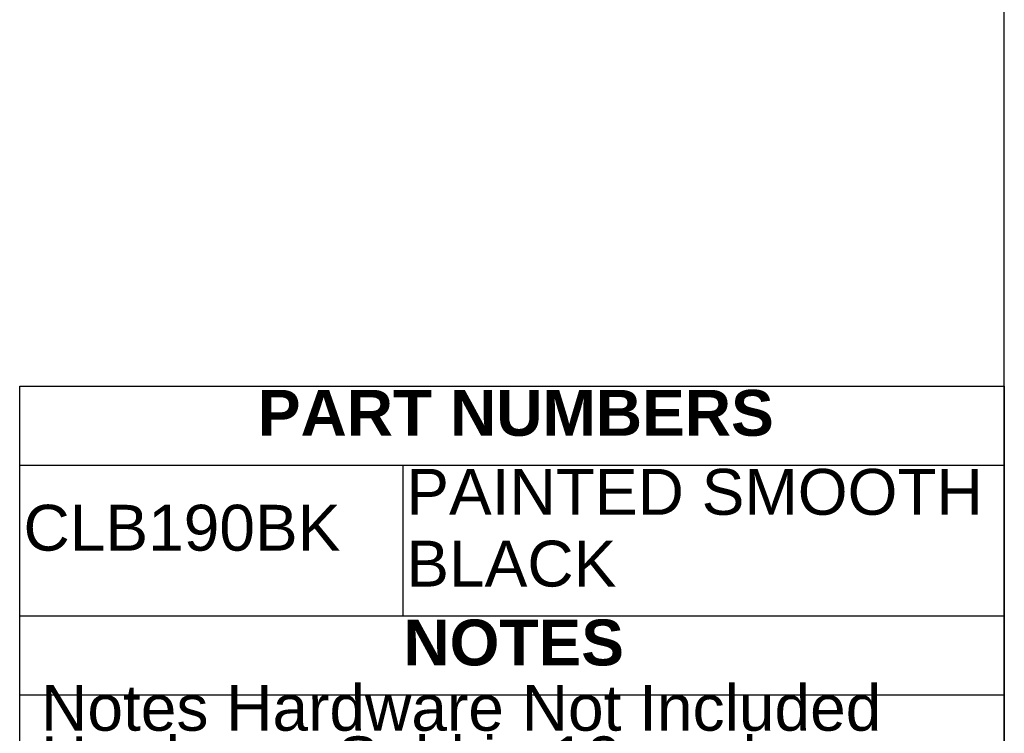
# Model space of a CAD drawing. Header units: inches. Extents: x 0.1 to 84.9, y 0.1 to 49.9.
# Tile 10 of 11: x 67.7 to 84.9, y 12.5 to 25. Entities that reach past the tile are written whole.
import ezdxf
from ezdxf.enums import TextEntityAlignment as Align

# ---------------------------------------------------------------- set-up
doc = ezdxf.new("R2010")
doc.units = ezdxf.units.IN
doc.header["$MEASUREMENT"] = 0
doc.layers.add('Default', color=7, linetype='Continuous')
doc.styles.add('SEACAD_Arial', font='arial.ttf')
doc.styles.add('SEACAD_ArialB', font='arialbd.ttf')

# ---------------------------------------------------------------- blocks, each defined once
blk = doc.blocks.new('SE')
at = {"color": 7, "linetype": 'Continuous'}
for p, q in [((67.725, 13.215), (84.899, 13.215)), ((67.725, 12.315), (84.899, 12.315)), ((67.725, 11.415), (84.899, 11.415))]:
    blk.add_line(p, q, dxfattribs=at)
blk.add_lwpolyline([(67.725, 10.515), (67.725, 14.593), (84.899, 14.593), (84.899, 10.515), (67.725, 10.515)], dxfattribs=at)
for s, style, p in [('NOTES', 'SEACAD_ArialB', (74.418, 14.53)), (' Notes Hardware Not Included', 'SEACAD_Arial', (67.788, 13.391)), (' Hardware Sold in 10 packs', 'SEACAD_Arial', (67.788, 12.491)), (' See Hammond Website', 'SEACAD_Arial', (67.788, 11.591))]:
    blk.add_text(s, height=0.8, dxfattribs=dict(at, style=style)).set_placement(p, align=Align.TOP_LEFT)
blk = doc.blocks.new('SE1')
at = {"color": 7, "linetype": 'Continuous'}
for p, q in [((67.728, 17.221), (84.902, 17.221)), ((74.406, 17.221), (74.406, 14.591))]:
    blk.add_line(p, q, dxfattribs=at)
blk.add_lwpolyline([(67.728, 14.591), (67.728, 18.599), (84.902, 18.599), (84.902, 14.591), (67.728, 14.591)], dxfattribs=at)
for s, style, p in [('PART NUMBERS', 'SEACAD_ArialB', (71.879, 18.536)), ('PAINTED SMOOTH', 'SEACAD_Arial', (74.469, 17.158)), ('CLB190BK', 'SEACAD_Arial', (67.791, 16.532)), ('BLACK', 'SEACAD_Arial', (74.469, 15.906))]:
    blk.add_text(s, height=0.8, dxfattribs=dict(at, style=style)).set_placement(p, align=Align.TOP_LEFT)

msp = doc.modelspace()

# ---------------------------------------------------------------- linework, layer by layer
at = {"layer": 'Default', "color": 7, "linetype": 'Continuous'}
msp.add_line((84.901, 0.097), (84.901, 49.892), dxfattribs=at)

# ---------------------------------------------------------------- block references
for name in ['SE1', 'SE']:
    msp.add_blockref(name, (0, 0))

doc.saveas('drawing.dxf')
